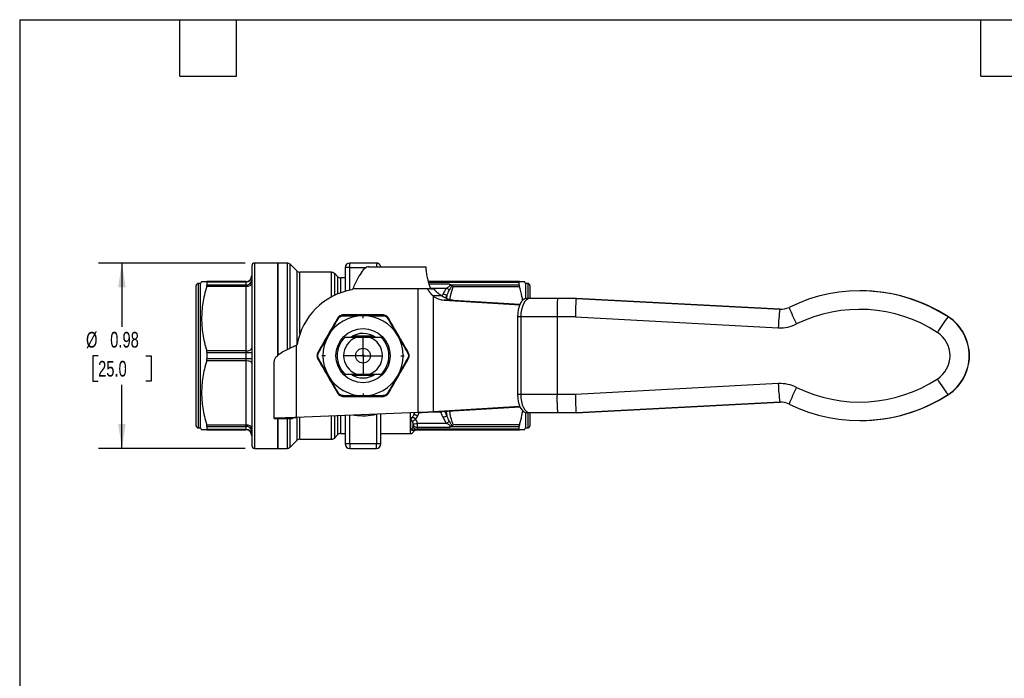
# Model space of a CAD drawing. Header units: inches. Extents: x 0.2 to 10.8, y 0.2 to 8.2.
# Tile 9 of 14: x 0.2 to 5.5, y 4.8 to 8.2. Entities that reach past the tile are written whole.
import ezdxf

# ---------------------------------------------------------------- set-up
doc = ezdxf.new("R2010")
doc.units = ezdxf.units.IN
doc.header["$MEASUREMENT"] = 0
doc.linetypes.add('SLD-Center', pattern=[0.75, 0.6, -0.05, 0.05, -0.05])
doc.linetypes.add('SLD-Solid', pattern=[0])
doc.layers.add('CENTER', color=40, linetype='SLD-Center')
doc.layers.add('DIMENSIONS', color=140, linetype='SLD-Solid', lineweight=25)
doc.layers.add('TEXT', color=140, linetype='SLD-Solid', lineweight=25)
doc.styles.add('SLDTEXTSTYLE0', font='TXT', dxfattribs={"width": 0.7})
doc.dimstyles.new('SLDDIMSTYLE2', dxfattribs={"dimtxt": 0.084961, "dimasz": 0.13, "dimexe": 0, "dimexo": 0.0625, "dimgap": 0.02124, "dimtad": 0, "dimtih": 1, "dimtoh": 1, "dimrnd": 1e-09, "dimdsep": 46, "dimtxsty": 'SLDTEXTSTYLE0', "dimsah": 1, "dimcen": 0.09, "dimadec": 0, "dimazin": 2, "dimtfac": 1, "dimtofl": 0, "dimtmove": 0, "dimatfit": 3, "dimfxl": 0, "dimfrac": 2, "dimtolj": 1, "dimtzin": 12, "dimarcsym": 0})

# ---------------------------------------------------------------- blocks, each defined once
blk = doc.blocks.new('_D_6')
at = {"layer": 'DIMENSIONS'}
for p, q in [((1.4472, 6.958), (0.6674, 6.958)), ((0.7924, 6.958), (0.7924, 6.62)), ((0.6662, 6.4659), (0.6377, 6.4659)), ((0.6377, 6.4659), (0.6377, 6.3309)), ((0.9187, 6.4659), (0.9472, 6.4659)), ((0.9472, 6.4659), (0.9472, 6.3309)), ((0.6377, 6.3309), (0.6662, 6.3309)), ((0.9472, 6.3309), (0.9187, 6.3309)), ((0.7924, 5.9738), (0.7924, 6.3118)), ((1.4472, 5.9738), (0.6674, 5.9738))]:
    blk.add_line(p, q, dxfattribs=at)
for points in [[(0.7924, 6.958), (0.7724, 6.828), (0.8124, 6.828)], [(0.7924, 5.9738), (0.8124, 6.1038), (0.7724, 6.1038)]]:
    blk.add_solid(points, dxfattribs=at)
at = {"layer": 'DIMENSIONS', "char_height": 0.08333, "attachment_point": 1, "style": 'SLDTEXTSTYLE0'}
for s, insert in [('%%c', (0.6021, 6.5923)), ('0.98', (0.7304, 6.5923)), ('25.0', (0.6662, 6.4383))]:
    blk.add_mtext(s, dxfattribs=dict(at, insert=insert))
blk = doc.blocks.new('SW_CENTERMARKSYMBOL_1')
at = {"layer": 'CENTER', "color": 0}
for p, q in [((0, 0.2), (0, 0.2181)), ((0, 0), (0, 0.1)), ((-0.2, 0), (-0.2181, 0)), ((0, 0), (-0.1, 0)), ((0, 0), (0, -0.1)), ((0, 0), (0.1, 0)), ((0.2, 0), (0.2181, 0)), ((0, -0.2), (0, -0.2181))]:
    blk.add_line(p, q, dxfattribs=at)

msp = doc.modelspace()

# ---------------------------------------------------------------- linework, layer by layer
for p, q in [((1.6192, 6.958), (1.4972, 6.958)), ((1.4972, 5.9738), (1.4972, 6.958)), ((1.6685, 6.958), (1.6192, 6.958)), ((1.6192, 6.958), (1.6192, 6.4666)), ((1.6192, 6.4659), (1.6192, 6.958)), ((1.6685, 6.958), (1.6685, 6.4972)), ((1.7206, 6.9157), (1.6852, 6.9511)), ((1.6852, 6.5057), (1.6852, 6.9511)), ((2.0011, 6.9344), (2.0011, 6.958)), ((2.1428, 6.958), (2.0011, 6.958)), ((2.1428, 6.958), (2.1428, 6.9383)), ((1.4814, 6.9423), (1.4814, 5.9895)), ((1.7206, 6.9157), (1.7206, 6.5232)), ((1.9047, 6.9088), (1.7373, 6.9088)), ((1.7373, 6.5822), (1.7373, 6.9088)), ((1.9047, 6.7783), (1.9047, 6.9088)), ((1.9371, 6.8862), (1.9214, 6.9019)), ((1.9214, 6.7867), (1.9214, 6.9019)), ((1.9775, 6.9344), (1.9775, 6.8074)), ((2.0011, 6.9344), (1.9775, 6.9344)), ((2.0011, 6.8131), (2.0011, 6.9344)), ((2.0011, 6.9344), (2.0901, 6.9344)), ((2.1026, 6.9383), (2.4066, 6.9383)), ((2.4066, 6.9322), (2.4066, 6.9383)), ((1.2098, 6.8498), (1.198, 6.8498)), ((1.198, 6.4659), (1.198, 6.8498)), ((1.2155, 6.8596), (1.2098, 6.8498)), ((1.2098, 6.4659), (1.2098, 6.8498)), ((1.4499, 6.8596), (1.2426, 6.8596)), ((1.2439, 6.8573), (1.2439, 6.8411)), ((1.2439, 6.8573), (1.4499, 6.8573)), ((1.4499, 6.8596), (1.4499, 6.8573)), ((1.4499, 6.8573), (1.4499, 6.8411)), ((1.9371, 6.8862), (1.9371, 6.7936)), ((1.9775, 6.8793), (1.9538, 6.8793)), ((1.9538, 6.7999), (1.9538, 6.8793)), ((2.9016, 6.8596), (2.419, 6.8596)), ((2.4198, 6.8568), (2.9001, 6.8568)), ((2.5291, 6.8456), (2.423, 6.8456)), ((2.9001, 6.8417), (2.9001, 6.8568)), ((2.9342, 6.8498), (2.9284, 6.8598)), ((2.946, 6.8498), (2.9342, 6.8498)), ((2.9342, 6.8498), (2.9342, 6.7692)), ((2.946, 6.8498), (2.946, 6.7702)), ((1.1861, 6.4659), (1.1861, 6.8379)), ((1.2426, 6.8343), (1.4499, 6.8343)), ((1.4499, 6.8411), (1.2439, 6.8411)), ((1.4499, 6.8411), (1.4499, 6.8343)), ((1.4499, 6.8343), (1.4499, 6.4912)), ((2.0129, 6.8153), (2.0172, 6.8202)), ((2.3647, 6.8202), (2.0172, 6.8202)), ((2.3647, 6.1638), (2.3647, 6.8202)), ((2.4159, 6.8202), (2.3647, 6.8202)), ((2.4159, 6.8202), (2.4188, 6.8202)), ((2.4312, 6.8202), (2.4188, 6.8202)), ((2.4295, 6.8253), (2.516, 6.8253)), ((2.4312, 6.8202), (2.4479, 6.8202)), ((2.4965, 6.7943), (2.4914, 6.7829)), ((2.5412, 6.8417), (2.9001, 6.8417)), ((2.5501, 6.8334), (2.9016, 6.8334)), ((2.9578, 6.8379), (2.9578, 6.7702)), ((4.7117, 6.8104), (4.7103, 6.8104)), ((2.4434, 6.7829), (2.4434, 6.168)), ((2.4926, 6.7829), (2.4434, 6.7829)), ((2.5509, 6.7612), (2.5017, 6.7612)), ((2.5017, 6.7612), (2.9041, 6.7365)), ((2.5117, 6.7731), (2.5169, 6.7851)), ((2.5169, 6.7851), (2.5143, 6.7717)), ((2.5509, 6.7612), (2.9054, 6.7394)), ((2.9582, 6.7702), (2.9411, 6.7702)), ((2.9608, 6.7702), (2.9411, 6.7702)), ((3.1047, 6.7702), (2.9582, 6.7702)), ((2.9779, 6.7702), (2.9608, 6.7702)), ((3.106, 6.7702), (2.9779, 6.7702)), ((3.203, 6.7702), (3.1047, 6.7702)), ((3.2044, 6.7702), (3.106, 6.7702)), ((4.2842, 6.7126), (3.203, 6.7702)), ((3.2044, 6.7702), (3.203, 6.7702)), ((3.2044, 6.7702), (4.2856, 6.7126)), ((4.2856, 6.7126), (4.2842, 6.7126)), ((4.2856, 6.7126), (4.2908, 6.7125)), ((2.909, 6.6716), (2.8919, 6.6716)), ((2.8919, 6.6716), (2.8919, 6.2602)), ((3.1012, 6.6716), (2.909, 6.6716)), ((2.909, 6.6716), (2.909, 6.2602)), ((3.1012, 6.6716), (3.1012, 6.2602)), ((3.1996, 6.6716), (3.1012, 6.6716)), ((3.1996, 6.6716), (4.2756, 6.6143)), ((5.1777, 6.6723), (5.1764, 6.6723)), ((2.1292, 6.5692), (2.0148, 6.5692)), ((2.1059, 6.5633), (2.038, 6.5633)), ((1.4499, 6.4912), (1.2426, 6.4912)), ((1.2439, 6.4821), (1.2439, 6.4497)), ((1.2439, 6.4821), (1.4499, 6.4821)), ((1.4499, 6.4912), (1.4499, 6.4821)), ((1.4499, 6.4821), (1.4499, 6.4497)), ((1.7176, 6.5207), (1.7226, 6.525)), ((1.7176, 6.5207), (1.7176, 6.1383)), ((1.1861, 6.0939), (1.1861, 6.4659)), ((1.198, 6.082), (1.198, 6.4659)), ((1.2098, 6.082), (1.2098, 6.4659)), ((1.2426, 6.4406), (1.4499, 6.4406)), ((1.4499, 6.4497), (1.2439, 6.4497)), ((1.4499, 6.4497), (1.4499, 6.4406)), ((1.4499, 6.4406), (1.4499, 6.0975)), ((1.5995, 6.1344), (1.5995, 6.4353)), ((2.0148, 6.3626), (2.1292, 6.3626)), ((2.038, 6.3685), (2.1059, 6.3685)), ((4.2756, 6.3175), (3.1996, 6.2602)), ((2.909, 6.2602), (2.8919, 6.2602)), ((3.1012, 6.2602), (2.909, 6.2602)), ((3.1996, 6.2602), (3.1012, 6.2602)), ((3.203, 6.1617), (4.2842, 6.2192)), ((4.2856, 6.2192), (3.2044, 6.1617)), ((4.2842, 6.2192), (4.2856, 6.2192)), ((4.2908, 6.2193), (4.2856, 6.2192)), ((5.1777, 6.2595), (5.1764, 6.2595)), ((2.5017, 6.1706), (2.4434, 6.168)), ((2.4434, 6.168), (2.4926, 6.168)), ((2.5509, 6.1706), (2.4926, 6.168)), ((2.9041, 6.1953), (2.5017, 6.1706)), ((2.5509, 6.1706), (2.5017, 6.1706)), ((2.5169, 6.1467), (2.5073, 6.1686)), ((2.5126, 6.1689), (2.517, 6.1467)), ((2.9054, 6.1924), (2.5509, 6.1706)), ((1.698, 6.1344), (1.5995, 6.1344)), ((1.5995, 6.1344), (1.5995, 6.1313)), ((1.698, 6.1313), (1.5995, 6.1313)), ((1.6192, 6.1313), (1.6192, 5.9738)), ((1.6192, 5.9738), (1.6192, 6.1313)), ((1.6685, 6.1313), (1.6685, 5.9738)), ((1.6852, 5.9807), (1.6852, 6.1313)), ((1.698, 6.1344), (1.698, 6.1313)), ((2.3647, 6.1638), (1.7176, 6.1383)), ((1.7206, 6.1384), (1.7206, 6.0161)), ((1.7373, 6.023), (1.7373, 6.139)), ((1.9047, 6.023), (1.9047, 6.1457)), ((1.9214, 6.0299), (1.9214, 6.1463)), ((1.9371, 6.1469), (1.9371, 6.0456)), ((1.9538, 6.1156), (1.9538, 6.1476)), ((1.9775, 6.1485), (1.9775, 5.9974)), ((2.0011, 5.9974), (2.0011, 6.1495)), ((2.1428, 6.155), (2.1428, 5.9974)), ((2.1665, 5.9974), (2.1665, 6.156)), ((2.3221, 6.1621), (2.3221, 6.0525)), ((2.3242, 6.136), (2.3242, 6.0735)), ((2.3456, 6.1631), (2.3426, 6.1562)), ((2.3426, 6.1562), (2.3426, 6.1629)), ((2.363, 6.1471), (2.3704, 6.164)), ((2.9342, 6.1627), (2.9342, 6.082)), ((2.9582, 6.1617), (2.9411, 6.1617)), ((2.946, 6.1617), (2.946, 6.082)), ((2.9578, 6.1617), (2.9578, 6.0939)), ((3.1047, 6.1617), (2.9582, 6.1617)), ((3.203, 6.1617), (3.1047, 6.1617)), ((3.2044, 6.1617), (3.203, 6.1617)), ((4.7103, 6.1214), (4.7117, 6.1214)), ((1.198, 6.082), (1.2098, 6.082)), ((1.2098, 6.082), (1.2155, 6.0722)), ((1.4499, 6.0975), (1.2426, 6.0975)), ((1.2426, 6.0722), (1.4499, 6.0722)), ((1.2439, 6.0907), (1.2439, 6.0745)), ((1.2439, 6.0907), (1.4499, 6.0907)), ((1.4499, 6.0745), (1.2439, 6.0745)), ((1.4499, 6.0975), (1.4499, 6.0907)), ((1.4499, 6.0907), (1.4499, 6.0745)), ((1.4499, 6.0745), (1.4499, 6.0722)), ((2.3369, 6.1032), (2.3369, 6.0924)), ((2.3426, 6.0643), (2.3451, 6.0686)), ((2.3426, 6.0643), (2.3426, 6.0682)), ((2.516, 6.1065), (2.3602, 6.1065)), ((2.3602, 6.0862), (2.3602, 6.1065)), ((2.3602, 6.0862), (2.5291, 6.0862)), ((2.3602, 6.075), (2.3602, 6.0862)), ((2.9001, 6.075), (2.3602, 6.075)), ((2.3602, 6.0722), (2.3602, 6.075)), ((2.3602, 6.0722), (2.9016, 6.0722)), ((2.5412, 6.0901), (2.9001, 6.0901)), ((2.9016, 6.0984), (2.5501, 6.0984)), ((2.9001, 6.075), (2.9001, 6.0901)), ((2.9284, 6.072), (2.9342, 6.082)), ((2.9342, 6.082), (2.946, 6.082)), ((1.6852, 5.9807), (1.7206, 6.0161)), ((1.7373, 6.023), (1.9047, 6.023)), ((1.9214, 6.0299), (1.9371, 6.0456)), ((1.9538, 6.0525), (1.9775, 6.0525)), ((2.1665, 6.0525), (2.3221, 6.0525)), ((1.4972, 5.9738), (1.6192, 5.9738)), ((1.6192, 5.9738), (1.6685, 5.9738)), ((2.0011, 5.9974), (1.9775, 5.9974)), ((2.1428, 5.9974), (2.0011, 5.9974)), ((2.0011, 5.9974), (2.0011, 5.9738)), ((2.0011, 5.9738), (2.1428, 5.9738)), ((2.1665, 5.9974), (2.1428, 5.9974)), ((2.1428, 5.9738), (2.1428, 5.9974))]:
    msp.add_line(p, q)
at = {"flags": 128}
for points in [[(1.4499, 6.8343), (1.4561, 6.8346), (1.462, 6.8355), (1.4674, 6.8369), (1.4722, 6.8389), (1.4761, 6.8413), (1.479, 6.844), (1.4808, 6.847), (1.4814, 6.85)], [(1.4499, 6.4912), (1.4561, 6.4915), (1.462, 6.4924), (1.4674, 6.4939), (1.4722, 6.4958), (1.4761, 6.4982), (1.479, 6.5009), (1.4808, 6.5039), (1.4814, 6.507)], [(1.4499, 6.4406), (1.4561, 6.4403), (1.462, 6.4394), (1.4674, 6.4379), (1.4722, 6.436), (1.4761, 6.4336), (1.479, 6.4309), (1.4808, 6.4279), (1.4814, 6.4248)], [(2.8919, 6.2602), (2.8929, 6.241), (2.8957, 6.2225), (2.9002, 6.2055), (2.9063, 6.1906), (2.9138, 6.1783), (2.9223, 6.1692), (2.9315, 6.1636), (2.9411, 6.1617)], [(2.909, 6.2602), (2.9099, 6.241), (2.9127, 6.2225), (2.9172, 6.2055), (2.9234, 6.1906), (2.9308, 6.1783), (2.9393, 6.1692), (2.9486, 6.1636), (2.9582, 6.1617)], [(1.4814, 6.0818), (1.4808, 6.0848), (1.479, 6.0878), (1.4761, 6.0905), (1.4722, 6.0929), (1.4674, 6.0949), (1.462, 6.0963), (1.4561, 6.0972), (1.4499, 6.0975)]]:
    msp.add_lwpolyline(points, dxfattribs=at)
for radius in [0.1437, 0.0394, 0.00511]:
    msp.add_circle((2.072, 6.4659), radius)
for centre, radius, start, end in [((1.4972, 6.9423), 0.0157, 90, 180), ((1.6685, 6.9344), 0.0236, 45, 90), ((2.0011, 6.9344), 0.0236, 90, 180), ((2.1428, 6.9344), 0.0236, 9.5941, 90), ((1.7373, 6.9324), 0.0236, 225, 270), ((1.9047, 6.8852), 0.0236, 45, 90), ((1.198, 6.8379), 0.0118, 90, 180), ((1.4499, 6.8911), 0.0315, 270, 0), ((1.4517, 6.8871), 0.0298, 266.686, 356.2494), ((1.4521, 6.8704), 0.0294, 265.6626, 354.8782), ((1.9538, 6.9029), 0.0236, 225, 270), ((2.946, 6.8379), 0.0118, 0, 90), ((2.072, 6.4659), 0.3543, 99.5941, 170.4059), ((4.7103, 5.955), 0.8553, 56.9852, 116.1891), ((4.7117, 5.955), 0.8554, 56.9863, 89.9987), ((2.509, 6.8697), 0.1088, 232.9256, 266.1439), ((2.5582, 6.8697), 0.1088, 232.9256, 266.1439), ((4.9893, 6.601), 0.7139, 171.0032, 178.9285), ((4.2895, 6.8108), 0.0983, 266.9551, 296.1893), ((5.0294, 6.9845), 0.7442, 200.6036, 208.0728), ((4.7069, 5.9549), 0.757, 56.9853, 116.1889), ((2.072, 6.4659), 0.2126, 90, 150), ((2.072, 6.4659), 0.2126, 30, 90), ((5.8895, 6.1189), 0.9026, 142.1885, 148.5595), ((5.0422, 6.4659), 0.2461, 303.0224, 56.9774), ((5.0436, 6.4659), 0.2461, 303.0224, 56.9774), ((2.072, 6.4659), 0.1181, 55.9264, 123.3198), ((4.286, 6.8107), 0.1966, 266.9551, 296.1893), ((5.0389, 6.4659), 0.1477, 303.0223, 56.9775), ((2.072, 6.4659), 0.2126, 150, 210), ((2.072, 6.4659), 0.1373, 134.783, 225.217), ((2.072, 6.4659), 0.1032, 109.2124, 250.7876), ((2.072, 6.4659), 0.1032, 289.2124, 70.7876), ((2.072, 6.4659), 0.1373, 314.783, 45.217), ((2.072, 6.4659), 0.2126, 330, 30), ((1.4578, 6.6984), 0.2164, 267.918, 276.2683), ((1.4578, 6.2334), 0.2164, 83.7317, 92.082), ((2.072, 6.4659), 0.2126, 210, 270), ((2.072, 6.4659), 0.1181, 236.7024, 303.8746), ((2.072, 6.4659), 0.2126, 270, 330), ((4.7069, 6.9769), 0.757, 243.8108, 303.0146), ((5.8895, 6.8129), 0.9026, 211.4403, 217.8113), ((4.286, 6.1211), 0.1966, 63.8105, 93.0447), ((4.9893, 6.3308), 0.7139, 181.0713, 188.9966), ((5.0294, 5.9473), 0.7442, 151.9271, 159.3963), ((3.8122, 6.2357), 0.7114, 178.0211, 185.9707), ((4.2895, 6.121), 0.0983, 63.8105, 93.0447), ((4.7103, 6.9768), 0.8553, 243.8108, 303.0146), ((4.7117, 6.9768), 0.8554, 270.0012, 303.0136), ((2.072, 6.4659), 0.3189, 261.6052, 282.8396), ((1.198, 6.0939), 0.0118, 180, 270), ((1.4521, 6.0614), 0.0294, 5.1218, 94.3374), ((1.4517, 6.0447), 0.0298, 3.7506, 93.314), ((1.4499, 6.0407), 0.0315, 0, 90), ((2.3221, 6.0761), 0.0236, 270, 330), ((2.359, 6.109), 0.0228, 194.8442, 273.0832), ((2.3592, 6.0979), 0.0229, 193.7731, 272.5582), ((2.946, 6.0939), 0.0118, 270, 0), ((1.7373, 5.9994), 0.0236, 90, 135), ((1.9047, 6.0466), 0.0236, 270, 315), ((1.9538, 6.0289), 0.0236, 90, 135), ((1.4972, 5.9895), 0.0157, 180, 270), ((1.6685, 5.9974), 0.0236, 270, 315), ((2.0011, 5.9974), 0.0236, 180, 270), ((2.1428, 5.9974), 0.0236, 270, 0)]:
    msp.add_arc(centre, radius, start, end)
for centre, ratio, start_param, end_param in [((2.9411, 6.6716), 0.499295, 0, 1.570796), ((2.9582, 6.6716), 0.499295, 0, 1.570796), ((3.1047, 6.6716), 0.03485, 0, 1.570796), ((3.203, 6.6716), 0.03485, 0, 1.570796), ((3.203, 6.2602), 0.03485, 1.570796, 3.141593)]:
    msp.add_ellipse(centre, major_axis=(0, 0.0986), ratio=ratio, start_param=start_param, end_param=end_param)
for points, knots in [([(2.1026, 6.9383), (2.0987, 6.9383), (2.0948, 6.9374), (2.0831, 6.932), (2.0754, 6.9249), (2.0598, 6.9046), (2.0521, 6.8916), (2.0398, 6.8681), (2.0353, 6.8589), (2.0262, 6.8399), (2.0217, 6.8301), (2.0172, 6.8202)], [0, 0, 0, 0, 0.0708839, 0.0708839, 0.2129957, 0.2129957, 0.3551004, 0.3551004, 0.4376017, 0.4376017, 0.5201035, 0.5201035, 0.5201035, 0.5201035]), ([(2.4312, 6.8202), (2.4268, 6.8321), (2.4232, 6.8438), (2.4186, 6.8613), (2.4172, 6.867), (2.4146, 6.8779), (2.4135, 6.8832), (2.4115, 6.8933), (2.4107, 6.8981), (2.4092, 6.907), (2.4086, 6.9111), (2.4076, 6.9185), (2.4072, 6.9219), (2.4067, 6.9277), (2.4066, 6.9302), (2.4066, 6.9322)], [0, 0, 0, 0, 0.25, 0.25, 0.375, 0.375, 0.5, 0.5, 0.625, 0.625, 0.75, 0.75, 0.875, 0.875, 1, 1, 1, 1]), ([(1.2159, 6.8596), (1.2158, 6.8596), (1.2154, 6.8596), (1.2194, 6.8596), (1.228, 6.8596), (1.2376, 6.8596), (1.2426, 6.8596)], [0, 0, 0, 0, 0.111979, 0.389924, 0.682089, 1, 1, 1, 1]), ([(2.5291, 6.8456), (2.5301, 6.845), (2.5316, 6.8439), (2.5335, 6.842), (2.5345, 6.8401), (2.5341, 6.8373), (2.5311, 6.8343), (2.5264, 6.8313), (2.5213, 6.8283), (2.5177, 6.8263), (2.516, 6.8253)], [-0.1404674, -0.1404674, -0.1404674, -0.1404674, -0.1204006, -0.1103673, -0.0953172, -0.0802671, -0.0602003, -0.0401335, -0.0200668, 0, 0, 0, 0]), ([(2.5291, 6.8456), (2.5304, 6.8453), (2.5326, 6.8447), (2.5359, 6.8437), (2.5387, 6.8428), (2.5404, 6.842), (2.5412, 6.8417)], [0, 0, 0, 0, 0.301109, 0.530184, 0.778984, 1, 1, 1, 1]), ([(2.9016, 6.8596), (2.9014, 6.8596), (2.901, 6.8595), (2.9005, 6.8591), (2.9003, 6.8584), (2.9001, 6.8577), (2.9001, 6.8571), (2.9001, 6.8568)], [0, 0, 0, 0, 0.225476, 0.448802, 0.67292, 0.837836, 1, 1, 1, 1]), ([(2.9016, 6.8596), (2.9063, 6.8596), (2.9155, 6.8596), (2.9239, 6.8596), (2.9283, 6.8596), (2.9281, 6.8596), (2.928, 6.8596)], [0, 0, 0, 0, 0.303894, 0.584042, 0.850474, 1, 1, 1, 1]), ([(1.2426, 6.8343), (1.233, 6.8023), (1.2263, 6.773), (1.2176, 6.7167), (1.2155, 6.6897), (1.2155, 6.6358), (1.2176, 6.6088), (1.2263, 6.5525), (1.233, 6.5232), (1.2426, 6.4912)], [0, 0, 0, 0, 0.25, 0.25, 0.5, 0.5, 0.75, 0.75, 1, 1, 1, 1]), ([(2.4434, 6.7829), (2.4431, 6.7833), (2.4424, 6.7839), (2.4413, 6.785), (2.4403, 6.786), (2.4392, 6.7871), (2.4382, 6.7882), (2.4371, 6.7893), (2.4361, 6.7905), (2.4351, 6.7916), (2.4341, 6.7928), (2.4331, 6.794), (2.4321, 6.7953), (2.4311, 6.7965), (2.4301, 6.7977), (2.4291, 6.799), (2.4282, 6.8003), (2.4272, 6.8016), (2.4263, 6.803), (2.4254, 6.8043), (2.4244, 6.8057), (2.4235, 6.8071), (2.4226, 6.8085), (2.4217, 6.8099), (2.4209, 6.8113), (2.42, 6.8128), (2.4192, 6.8142), (2.4183, 6.8157), (2.4175, 6.8172), (2.4167, 6.8187), (2.4162, 6.8197), (2.4159, 6.8202)], [0, 0, 0, 0, 0.008495, 0.0169498, 0.0253634, 0.0337347, 0.0420628, 0.0503467, 0.0585855, 0.0667782, 0.0749238, 0.0830215, 0.0910703, 0.0990693, 0.1070176, 0.1149143, 0.1227587, 0.1305497, 0.1382867, 0.1459689, 0.1535953, 0.1611653, 0.1686781, 0.176133, 0.1835293, 0.1908664, 0.1981435, 0.20536, 0.2125154, 0.2196092, 0.2266407, 0.2266407, 0.2266407, 0.2266407]), ([(2.5169, 6.7851), (2.5169, 6.7851), (2.5169, 6.7851), (2.5169, 6.7851), (2.5155, 6.7857), (2.51, 6.7883), (2.501, 6.7923), (2.4965, 6.7943)], [-0.000035, -0.000035, -0.000035, -0.000035, 0, 0, 0, 0.5, 1, 1, 1, 1]), ([(2.53, 6.813), (2.5311, 6.8148), (2.5333, 6.8186), (2.5367, 6.8243), (2.54, 6.8304), (2.5422, 6.8359), (2.543, 6.8393), (2.5432, 6.8405)], [-0.09133607, -0.09133607, -0.09133607, -0.09133607, -0.0712693, -0.05120253, -0.03113575, -0.01106898, 0, 0, 0, 0]), ([(2.5328, 6.7646), (2.5339, 6.7711), (2.5381, 6.7943), (2.5451, 6.8171), (2.5501, 6.8334)], [0, 0, 0, 0, 0.279885, 1, 1, 1, 1]), ([(2.5412, 6.8417), (2.5416, 6.8415), (2.5423, 6.8411), (2.5429, 6.8407), (2.5432, 6.8405)], [0, 0, 0, 0, 0.507576, 1, 1, 1, 1]), ([(2.9001, 6.8417), (2.9001, 6.8411), (2.9001, 6.8401), (2.9004, 6.8381), (2.9009, 6.8359), (2.9014, 6.8343), (2.9016, 6.8334)], [0, 0, 0, 0, 0.249002, 0.49583, 0.744763, 1, 1, 1, 1]), ([(2.9192, 6.7583), (2.918, 6.7655), (2.9139, 6.7909), (2.9067, 6.8157), (2.9016, 6.8334)], [0, 0, 0, 0, 0.28448, 1, 1, 1, 1]), ([(1.9367, 6.6647), (1.9197, 6.6352), (1.9021, 6.6047), (1.8668, 6.5437), (1.8492, 6.5132), (1.8322, 6.4836)], [0, 0, 0, 0, 0.5, 0.5, 1, 1, 1, 1]), ([(1.9414, 6.6641), (1.94, 6.6647), (1.9379, 6.6653), (1.9369, 6.665), (1.9367, 6.6647)], [0, 0, 0, 0, 0.571429, 1, 1, 1, 1]), ([(1.9657, 6.6781), (1.9658, 6.6796), (1.9664, 6.6817), (1.9671, 6.6824), (1.9674, 6.6824)], [0, 0, 0, 0, 0.571429, 1, 1, 1, 1]), ([(2.1765, 6.6824), (2.1424, 6.6824), (2.1072, 6.6824), (2.0368, 6.6824), (2.0015, 6.6824), (1.9674, 6.6824)], [0, 0, 0, 0, 0.5, 0.5, 1, 1, 1, 1]), ([(2.072, 6.6785), (2.0771, 6.6785), (2.113, 6.6785), (2.1487, 6.6783), (2.1783, 6.6781)], [0.2684806, 0.2684806, 0.2684806, 0.2684806, 0.3069429, 0.53715, 0.53715, 0.53715, 0.53715]), ([(2.1783, 6.6781), (2.1781, 6.6796), (2.1776, 6.6817), (2.1768, 6.6824), (2.1765, 6.6824)], [0, 0, 0, 0, 0.571429, 1, 1, 1, 1]), ([(2.2026, 6.6641), (2.2039, 6.6647), (2.2061, 6.6653), (2.2071, 6.665), (2.2072, 6.6647)], [0, 0, 0, 0, 0.571429, 1, 1, 1, 1]), ([(2.2026, 6.6641), (2.2176, 6.6385), (2.2356, 6.6077), (2.2535, 6.5766), (2.2561, 6.5722)], [0, 0, 0, 0, 0.2302072, 0.2684972, 0.2684972, 0.2684972, 0.2684972]), ([(2.3118, 6.4836), (2.2947, 6.5132), (2.2771, 6.5437), (2.2419, 6.6047), (2.2243, 6.6352), (2.2072, 6.6647)], [0, 0, 0, 0, 0.5, 0.5, 1, 1, 1, 1]), ([(1.8351, 6.4799), (1.8497, 6.5057), (1.8674, 6.5367), (1.8853, 6.5678), (1.8878, 6.5722)], [0, 0, 0, 0, 0.2301885, 0.2684622, 0.2684622, 0.2684622, 0.2684622]), ([(2.038, 6.5633), (2.0287, 6.5633), (2.0192, 6.5633), (1.9986, 6.5633), (1.9876, 6.5633), (1.9753, 6.5633)], [0, 0, 0, 0, 0.5, 0.5, 1, 1, 1, 1]), ([(2.1687, 6.5633), (2.1563, 6.5633), (2.1453, 6.5633), (2.1248, 6.5633), (2.1152, 6.5633), (2.1059, 6.5633)], [0, 0, 0, 0, 0.5, 0.5, 1, 1, 1, 1]), ([(1.7176, 6.5207), (1.7092, 6.5168), (1.7008, 6.5129), (1.676, 6.5012), (1.6604, 6.4935), (1.6333, 6.4779), (1.622, 6.4702), (1.6092, 6.4579), (1.6056, 6.4534), (1.6008, 6.4443), (1.5995, 6.4398), (1.5995, 6.4353)], [0, 0, 0, 0, 0.0708839, 0.0708839, 0.2129957, 0.2129957, 0.3551004, 0.3551004, 0.4376017, 0.4376017, 0.5201035, 0.5201035, 0.5201035, 0.5201035]), ([(1.8351, 6.4799), (1.8339, 6.4808), (1.8323, 6.4824), (1.832, 6.4833), (1.8322, 6.4836)], [0, 0, 0, 0, 0.571429, 1, 1, 1, 1]), ([(2.3118, 6.4836), (2.3119, 6.4833), (2.3117, 6.4824), (2.3101, 6.4808), (2.3089, 6.4799)], [0, 0, 0, 0, 0.428571, 1, 1, 1, 1]), ([(1.2426, 6.4406), (1.233, 6.4086), (1.2263, 6.3793), (1.2176, 6.323), (1.2155, 6.296), (1.2155, 6.2421), (1.2176, 6.2151), (1.2263, 6.1588), (1.233, 6.1295), (1.2426, 6.0975)], [0, 0, 0, 0, 0.25, 0.25, 0.5, 0.5, 0.75, 0.75, 1, 1, 1, 1]), ([(1.8351, 6.4519), (1.8339, 6.451), (1.8323, 6.4494), (1.832, 6.4485), (1.8322, 6.4482)], [0, 0, 0, 0, 0.571429, 1, 1, 1, 1]), ([(1.8322, 6.4482), (1.8492, 6.4186), (1.8668, 6.3881), (1.902, 6.3271), (1.9197, 6.2966), (1.9367, 6.2671)], [0, 0, 0, 0, 0.5, 0.5, 1, 1, 1, 1]), ([(2.2072, 6.2671), (2.2243, 6.2966), (2.2419, 6.3272), (2.2771, 6.3882), (2.2947, 6.4186), (2.3118, 6.4482)], [0, 0, 0, 0, 0.5, 0.5, 1, 1, 1, 1]), ([(2.3089, 6.4519), (2.2942, 6.4261), (2.2766, 6.3951), (2.2587, 6.3641), (2.2561, 6.3596)], [0, 0, 0, 0, 0.2301883, 0.2686763, 0.2686763, 0.2686763, 0.2686763]), ([(2.3118, 6.4482), (2.3119, 6.4485), (2.3117, 6.4494), (2.3101, 6.451), (2.3089, 6.4519)], [0, 0, 0, 0, 0.428571, 1, 1, 1, 1]), ([(1.9414, 6.2677), (1.9264, 6.2933), (1.9084, 6.3241), (1.8904, 6.3552), (1.8879, 6.3596)], [0, 0, 0, 0, 0.2302072, 0.2684972, 0.2684972, 0.2684972, 0.2684972]), ([(1.9753, 6.3685), (1.9876, 6.3685), (1.9986, 6.3685), (2.0192, 6.3685), (2.0287, 6.3685), (2.038, 6.3685)], [0, 0, 0, 0, 0.5, 0.5, 1, 1, 1, 1]), ([(2.1059, 6.3685), (2.1152, 6.3685), (2.1248, 6.3685), (2.1453, 6.3685), (2.1563, 6.3685), (2.1687, 6.3685)], [0, 0, 0, 0, 0.5, 0.5, 1, 1, 1, 1]), ([(1.9367, 6.2671), (1.9369, 6.2668), (1.9379, 6.2665), (1.94, 6.2671), (1.9414, 6.2677)], [0, 0, 0, 0, 0.428571, 1, 1, 1, 1]), ([(1.9674, 6.2494), (1.9671, 6.2494), (1.9664, 6.2501), (1.9658, 6.2522), (1.9657, 6.2537)], [0, 0, 0, 0, 0.428571, 1, 1, 1, 1]), ([(1.9674, 6.2494), (2.0015, 6.2494), (2.0368, 6.2494), (2.1072, 6.2494), (2.1424, 6.2494), (2.1765, 6.2494)], [0, 0, 0, 0, 0.5, 0.5, 1, 1, 1, 1]), ([(2.1783, 6.2537), (2.1487, 6.2535), (2.113, 6.2533), (2.0771, 6.2533), (2.072, 6.2533)], [0, 0, 0, 0, 0.2302072, 0.2686694, 0.2686694, 0.2686694, 0.2686694]), ([(2.1765, 6.2494), (2.1768, 6.2494), (2.1776, 6.2501), (2.1781, 6.2522), (2.1783, 6.2537)], [0, 0, 0, 0, 0.428571, 1, 1, 1, 1]), ([(2.2072, 6.2671), (2.2071, 6.2668), (2.2061, 6.2665), (2.2039, 6.2671), (2.2026, 6.2677)], [0, 0, 0, 0, 0.428571, 1, 1, 1, 1]), ([(2.3647, 6.1638), (2.3784, 6.1645), (2.3921, 6.1652), (2.4187, 6.1666), (2.4315, 6.1673), (2.4434, 6.168)], [0, 0, 0, 0, 0.1050019, 0.1050019, 0.2100038, 0.2100038, 0.2100038, 0.2100038]), ([(2.4926, 6.168), (2.4733, 6.1673), (2.4525, 6.1666), (2.4093, 6.1652), (2.387, 6.1645), (2.3647, 6.1638)], [0, 0, 0, 0, 0.170494, 0.170494, 0.340988, 0.340988, 0.340988, 0.340988]), ([(2.4832, 6.1676), (2.4839, 6.1659), (2.4882, 6.1558), (2.4927, 6.1458), (2.4965, 6.1375)], [0, 0, 0, 0, 0.169334, 1, 1, 1, 1]), ([(2.5501, 6.0984), (2.5436, 6.1192), (2.5363, 6.1428), (2.5328, 6.167), (2.5324, 6.1698)], [0, 0, 0, 0, 0.884076, 1, 1, 1, 1]), ([(2.9016, 6.0984), (2.9065, 6.1153), (2.9136, 6.1399), (2.9178, 6.1649), (2.9191, 6.1725)], [0, 0, 0, 0, 0.693024, 1, 1, 1, 1]), ([(1.5995, 6.1344), (1.5995, 6.1347), (1.6025, 6.135), (1.6142, 6.1357), (1.6228, 6.136), (1.6444, 6.1366), (1.6573, 6.1369), (1.6787, 6.1374), (1.6863, 6.1376), (1.7018, 6.1379), (1.7097, 6.1381), (1.7176, 6.1383)], [0, 0, 0, 0, 0.1173073, 0.1173073, 0.2345529, 0.2345529, 0.3517984, 0.3517984, 0.4121738, 0.4121738, 0.47255, 0.47255, 0.47255, 0.47255]), ([(1.7176, 6.1383), (1.7151, 6.1379), (1.7125, 6.1376), (1.7077, 6.137), (1.7056, 6.1366), (1.7019, 6.136), (1.7004, 6.1357), (1.6985, 6.135), (1.698, 6.1347), (1.698, 6.1344)], [0, 0, 0, 0, 0.01985532, 0.01985532, 0.03970042, 0.03970042, 0.05954552, 0.05954552, 0.07941781, 0.07941781, 0.07941781, 0.07941781]), ([(1.9538, 6.0536), (1.9538, 6.0536), (1.9538, 6.0535), (1.9538, 6.0645), (1.9538, 6.0844), (1.9538, 6.1052), (1.9538, 6.1156)], [0, 0, 0, 0, 0.180258, 0.453505, 0.726753, 1, 1, 1, 1]), ([(2.3371, 6.1449), (2.3365, 6.1441), (2.333, 6.1395), (2.3283, 6.1366), (2.3242, 6.136)], [0.94430698, 0.94430698, 0.94430698, 0.94430698, 0.95641194, 1.0188842, 1.0188842, 1.0188842, 1.0188842]), ([(2.3505, 6.1289), (2.3499, 6.1298), (2.3485, 6.1314), (2.3461, 6.1334), (2.3433, 6.1348), (2.3403, 6.1359), (2.3368, 6.1365), (2.3336, 6.1366), (2.3305, 6.1365), (2.3286, 6.1363), (2.3269, 6.1362), (2.326, 6.1361), (2.3246, 6.136), (2.3245, 6.136), (2.3242, 6.136)], [-0.0002102, -0.0002102, -0.0002102, -0.0002102, 0.0158248, 0.0318599, 0.0478949, 0.0639299, 0.0799649, 0.0959999, 0.1040174, 0.1080262, 0.1100306, 0.112035, 0.112035, 0.1122451, 0.1122451, 0.1122451, 0.1122451]), ([(2.3242, 6.136), (2.3242, 6.136), (2.3242, 6.136), (2.3242, 6.1358), (2.3243, 6.1355), (2.3244, 6.1348), (2.3246, 6.1338), (2.3252, 6.1318), (2.3263, 6.1291), (2.3277, 6.1261), (2.3292, 6.1232), (2.3308, 6.1204), (2.3323, 6.1176), (2.3332, 6.1159), (2.3337, 6.115)], [-0.0002102, -0.0002102, -0.0002102, -0.0002102, 0, 0, 0.0020044, 0.0040088, 0.0080175, 0.016035, 0.03207, 0.0481051, 0.0641401, 0.0801751, 0.0962101, 0.1122451, 0.1122451, 0.1122451, 0.1122451]), ([(2.4965, 6.1375), (2.501, 6.1395), (2.5055, 6.1415), (2.5128, 6.1448), (2.5155, 6.1461), (2.5169, 6.1467)], [0, 0, 0, 0, 0.5, 0.5, 1, 1, 1, 1]), ([(2.5432, 6.0913), (2.543, 6.0925), (2.5422, 6.0959), (2.54, 6.1014), (2.5367, 6.1075), (2.5333, 6.1132), (2.5311, 6.117), (2.53, 6.1188)], [0.04913238, 0.04913238, 0.04913238, 0.04913238, 0.06019927, 0.08026569, 0.10033212, 0.12039854, 0.14046496, 0.14046496, 0.14046496, 0.14046496]), ([(1.2426, 6.0722), (1.2378, 6.0722), (1.2286, 6.0722), (1.2201, 6.0722), (1.2157, 6.0722), (1.2159, 6.0722), (1.2159, 6.0722)], [0, 0, 0, 0, 0.304106, 0.584248, 0.850555, 1, 1, 1, 1]), ([(2.3369, 6.0924), (2.3366, 6.0888), (2.3352, 6.083), (2.332, 6.0771), (2.3289, 6.0744), (2.3264, 6.0734), (2.3249, 6.0734), (2.3242, 6.0735)], [0.0938727, 0.0938727, 0.0938727, 0.0938727, 0.1921972, 0.2577468, 0.2905216, 0.306909, 0.3232965, 0.3232965, 0.3232965, 0.3232965]), ([(2.3242, 6.0735), (2.3242, 6.0735), (2.3242, 6.0735), (2.3247, 6.0724), (2.3266, 6.0717), (2.3286, 6.0716)], [-0.02794877, -0.02794877, -0.02794877, -0.02794877, -0.02768405, -0.02768405, 0, 0, 0, 0]), ([(2.3308, 6.0722), (2.3285, 6.0722), (2.3266, 6.0726), (2.3243, 6.0735), (2.3242, 6.0735), (2.3242, 6.0735)], [-0.02794877, -0.02794877, -0.02794877, -0.02794877, -0.00026473, -0.00026473, 0, 0, 0, 0]), ([(2.3308, 6.0722), (2.3303, 6.0722), (2.3296, 6.0721), (2.3289, 6.0717), (2.3286, 6.0716)], [0, 0, 0, 0, 0.571429, 1, 1, 1, 1]), ([(2.3286, 6.0716), (2.3322, 6.0713), (2.3354, 6.0707), (2.3403, 6.0694), (2.3418, 6.0687), (2.3426, 6.0682)], [0, 0, 0, 0, 0.0510557, 0.0765836, 0.1786951, 0.1786951, 0.1786951, 0.1786951]), ([(2.3308, 6.0722), (2.3338, 6.0722), (2.3363, 6.0722), (2.3407, 6.0722), (2.3425, 6.0722), (2.3475, 6.0722), (2.35, 6.0722), (2.3565, 6.0722), (2.3592, 6.0722), (2.3602, 6.0722)], [0, 0, 0, 0, 0.125, 0.125, 0.25, 0.25, 0.5, 0.5, 1, 1, 1, 1]), ([(2.3494, 6.0722), (2.3482, 6.0722), (2.3455, 6.0716), (2.3434, 6.0696), (2.3426, 6.0682)], [0, 0, 0, 0, 0.428571, 1, 1, 1, 1]), ([(2.3448, 6.0683), (2.3452, 6.0688), (2.346, 6.07), (2.3477, 6.0712), (2.3496, 6.072), (2.351, 6.0721), (2.3516, 6.0722)], [0, 0, 0, 0, 0.249995, 0.49998, 0.749907, 1, 1, 1, 1]), ([(2.516, 6.1065), (2.5177, 6.1055), (2.5213, 6.1035), (2.5264, 6.1005), (2.5311, 6.0975), (2.5341, 6.0945), (2.5345, 6.0917), (2.5335, 6.0898), (2.5316, 6.0879), (2.5301, 6.0868), (2.5291, 6.0862)], [0, 0, 0, 0, 0.0200664, 0.0401328, 0.0601993, 0.0802657, 0.0953155, 0.1103653, 0.1203985, 0.140465, 0.140465, 0.140465, 0.140465]), ([(2.5291, 6.0862), (2.5303, 6.0865), (2.5326, 6.0871), (2.5358, 6.088), (2.5386, 6.089), (2.5404, 6.0897), (2.5412, 6.0901)], [0, 0, 0, 0, 0.289279, 0.530191, 0.762983, 1, 1, 1, 1]), ([(2.9016, 6.0984), (2.9014, 6.0976), (2.901, 6.0962), (2.9005, 6.0942), (2.9003, 6.0925), (2.9001, 6.0912), (2.9001, 6.0905), (2.9001, 6.0901)], [0, 0, 0, 0, 0.225476, 0.448802, 0.67292, 0.837836, 1, 1, 1, 1]), ([(2.9001, 6.075), (2.9001, 6.0745), (2.9001, 6.0737), (2.9004, 6.0728), (2.9009, 6.0723), (2.9014, 6.0722), (2.9016, 6.0722)], [0, 0, 0, 0, 0.249002, 0.49583, 0.744763, 1, 1, 1, 1]), ([(2.928, 6.0722), (2.9281, 6.0722), (2.9285, 6.0722), (2.9245, 6.0722), (2.9161, 6.0722), (2.9066, 6.0722), (2.9016, 6.0722)], [0, 0, 0, 0, 0.112059, 0.390137, 0.682312, 1, 1, 1, 1])]:
    msp.add_open_spline(points, degree=3, knots=knots)
for points in [[(1.2439, 6.8573), (1.2439, 6.8588), (1.2434, 6.8596), (1.2426, 6.8596)], [(1.2426, 6.8343), (1.2434, 6.837), (1.2439, 6.8394), (1.2439, 6.8411)], [(2.4479, 6.8202), (2.4609, 6.8047), (2.4766, 6.7923), (2.4926, 6.7829)], [(2.516, 6.8253), (2.5079, 6.8162), (2.5015, 6.8055), (2.4965, 6.7943)], [(2.53, 6.813), (2.5283, 6.8145), (2.524, 6.8182), (2.5187, 6.823), (2.516, 6.8253)], [(2.5169, 6.7851), (2.5205, 6.7949), (2.5248, 6.8045), (2.53, 6.813)], [(2.5464, 6.8374), (2.5453, 6.8385), (2.5442, 6.8395), (2.5432, 6.8405)], [(2.5464, 6.8374), (2.5476, 6.8362), (2.5489, 6.8349), (2.5501, 6.8334)], [(1.8879, 6.5722), (1.9058, 6.6033), (1.9239, 6.6342), (1.9414, 6.6641)], [(1.9674, 6.6824), (1.9614, 6.6824), (1.9488, 6.6792), (1.9397, 6.6699), (1.9367, 6.6647)], [(1.9414, 6.6641), (1.9438, 6.6682), (1.951, 6.6754), (1.9609, 6.6781), (1.9657, 6.6781)], [(1.9657, 6.6781), (2.0002, 6.6783), (2.0361, 6.6785), (2.072, 6.6785)], [(2.2072, 6.6647), (2.2042, 6.6699), (2.1951, 6.6792), (2.1826, 6.6824), (2.1765, 6.6824)], [(2.1783, 6.6781), (2.183, 6.6781), (2.193, 6.6754), (2.2002, 6.6682), (2.2026, 6.6641)], [(2.2561, 6.5722), (2.274, 6.5411), (2.2918, 6.51), (2.3089, 6.4799)], [(1.2439, 6.4821), (1.2439, 6.4853), (1.2434, 6.4885), (1.2426, 6.4912)], [(1.8322, 6.4836), (1.8292, 6.4784), (1.8257, 6.4659), (1.8292, 6.4534), (1.8322, 6.4482)], [(1.8351, 6.4519), (1.8327, 6.456), (1.83, 6.4659), (1.8327, 6.4758), (1.8351, 6.4799)], [(2.3089, 6.4799), (2.3112, 6.4758), (2.3139, 6.4659), (2.3112, 6.456), (2.3089, 6.4519)], [(2.3118, 6.4482), (2.3148, 6.4534), (2.3182, 6.4659), (2.3148, 6.4784), (2.3118, 6.4836)], [(1.2426, 6.4406), (1.2434, 6.4433), (1.2439, 6.4465), (1.2439, 6.4497)], [(1.8879, 6.3596), (1.8699, 6.3907), (1.8522, 6.4218), (1.8351, 6.4519)], [(2.2561, 6.3596), (2.2382, 6.3286), (2.22, 6.2975), (2.2026, 6.2677)], [(1.9367, 6.2671), (1.9397, 6.2619), (1.9488, 6.2526), (1.9614, 6.2494), (1.9674, 6.2494)], [(1.9657, 6.2537), (1.9609, 6.2538), (1.951, 6.2564), (1.9438, 6.2636), (1.9414, 6.2677)], [(2.072, 6.2533), (2.0361, 6.2533), (2.0002, 6.2535), (1.9657, 6.2537)], [(2.1765, 6.2494), (2.1826, 6.2494), (2.1951, 6.2526), (2.2042, 6.2619), (2.2072, 6.2671)], [(2.2026, 6.2677), (2.2002, 6.2636), (2.193, 6.2564), (2.183, 6.2538), (2.1783, 6.2537)], [(2.3337, 6.115), (2.3364, 6.1172), (2.3434, 6.123), (2.3505, 6.1289)], [(2.3337, 6.115), (2.3354, 6.1116), (2.3365, 6.1074), (2.3369, 6.1032)], [(2.3426, 6.1562), (2.3412, 6.152), (2.3394, 6.1481), (2.3371, 6.1449)], [(2.3426, 6.1562), (2.344, 6.1555), (2.3496, 6.1531), (2.3585, 6.1491), (2.363, 6.1471)], [(2.3505, 6.1289), (2.3559, 6.134), (2.36, 6.1404), (2.363, 6.1471)], [(2.3602, 6.1065), (2.3591, 6.1147), (2.3558, 6.1226), (2.3505, 6.1289)], [(2.4965, 6.1375), (2.5015, 6.1263), (2.5079, 6.1156), (2.516, 6.1065)], [(2.516, 6.1065), (2.5187, 6.1088), (2.524, 6.1136), (2.5283, 6.1173), (2.53, 6.1188)], [(2.53, 6.1188), (2.5248, 6.1273), (2.5205, 6.1369), (2.5169, 6.1467)], [(1.2439, 6.0907), (1.2439, 6.0924), (1.2434, 6.0948), (1.2426, 6.0975)], [(1.2426, 6.0722), (1.2434, 6.0722), (1.2439, 6.073), (1.2439, 6.0745)], [(2.3369, 6.1032), (2.3374, 6.1032), (2.3429, 6.104), (2.3544, 6.1056), (2.3602, 6.1065)], [(2.3602, 6.0722), (2.3546, 6.0722), (2.3435, 6.0764), (2.3377, 6.0869), (2.3369, 6.0924)], [(2.3426, 6.0682), (2.3441, 6.0682), (2.3448, 6.0683), (2.3448, 6.0683)], [(2.5412, 6.0901), (2.5419, 6.0904), (2.5426, 6.0909), (2.5432, 6.0913)], [(2.5432, 6.0914), (2.5442, 6.0923), (2.5453, 6.0933), (2.5464, 6.0944)], [(2.5501, 6.0984), (2.5489, 6.0969), (2.5476, 6.0956), (2.5464, 6.0944)]]:
    msp.add_open_spline(points, degree=3)
at = {"layer": 'TEXT'}
for p, q in [((0.25, 8.25), (10.75, 8.25)), ((0.25, 8.25), (0.25, 0.25)), ((1.1, 7.95), (1.1, 8.25)), ((1.4, 7.95), (1.4, 8.25)), ((5.35, 7.95), (5.35, 8.25)), ((1.1, 7.95), (1.4, 7.95)), ((5.35, 7.95), (5.65, 7.95))]:
    msp.add_line(p, q, dxfattribs=at)

# ---------------------------------------------------------------- block references
at = {"layer": 'CENTER'}
msp.add_blockref('SW_CENTERMARKSYMBOL_1', (2.072, 6.4659), dxfattribs=at)

# ---------------------------------------------------------------- dimensions: what is measured, and where the dimension line sits
at = {"layer": 'DIMENSIONS'}
dim = msp.add_linear_dim(base=(0.7924, 6.958), p1=(1.4972, 5.9738), p2=(1.4972, 6.958), angle=90, text='%%c<>', dimstyle='SLDDIMSTYLE2', dxfattribs=at)
dim.commit()
dim.dimension.update_dxf_attribs({"geometry": '_D_6', "text_midpoint": (0.7924, 6.4659), "dimtype": 160})

doc.saveas('drawing.dxf')
